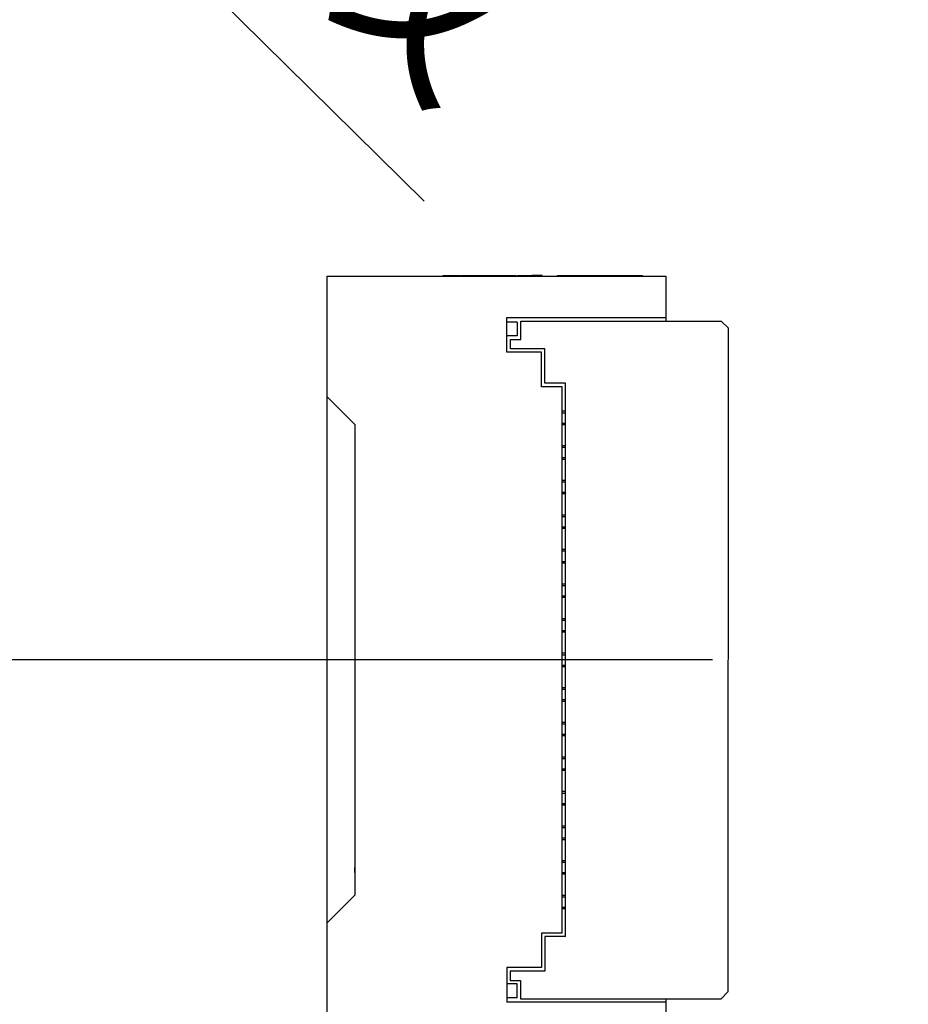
# Model space of a CAD drawing. Header units: millimetres. Extents: x 344 to 667, y 229 to 335.
# Tile 74 of 206: x 563 to 575, y 269 to 284. Entities that reach past the tile are written whole.
import ezdxf

# ---------------------------------------------------------------- set-up
doc = ezdxf.new("R2010")
doc.units = ezdxf.units.MM
doc.header["$LTSCALE"] = 0.5
doc.header["$PDMODE"] = 3
doc.header["$PDSIZE"] = 0.3125
doc.linetypes.add('CENTER', pattern=[50.8, 31.75, -6.35, 6.35, -6.35])
doc.layers.get('0').update_dxf_attribs({"linetype": 'CONTINUOUS'})
doc.layers.get('Defpoints').update_dxf_attribs({"linetype": 'CONTINUOUS'})
doc.layers.add('Dim', color=6, linetype='CONTINUOUS', lineweight=13)
doc.styles.add('Verdana', font='verdana.ttf', dxfattribs={"height": 2.5})
doc.dimstyles.new('aaaaaaaa 3.0', dxfattribs={"dimtxt": 2.5, "dimasz": 2, "dimexe": 1.25, "dimexo": 0.625, "dimtad": 1, "dimzin": 9, "dimdsep": 46, "dimtxsty": 'Verdana', "dimcen": 0, "dimazin": 0, "dimtfac": 1, "dimtmove": 0, "dimatfit": 3, "dimfxl": 1, "dimlwd": 25, "dimlwe": 25, "dimarcsym": 0})

# ---------------------------------------------------------------- blocks, each defined once
blk = doc.blocks.new('*D29')
at = {"layer": 'Defpoints', "color": 0}
for p in [(548.852, 300.23), (550.775, 298.335)]:
    blk.add_point(p, dxfattribs=at)
at = {"layer": 'Dim', "color": 0, "lineweight": 25}
for p, q in [((547.428, 301.634), (546.003, 303.038)), ((548.852, 300.23), (550.775, 298.335)), ((568.452, 280.91), (552.199, 296.931))]:
    blk.add_line(p, q, dxfattribs=at)
at = {"layer": 'Dim', "color": 0}
for points in [[(547.194, 301.397), (547.662, 301.872), (548.852, 300.23)], [(552.433, 297.168), (551.965, 296.693), (550.775, 298.335)]]:
    blk.add_solid(points, dxfattribs=at)
at = {"layer": 'Dim', "color": 0, "insert": (562.628, 289.832), "char_height": 2.5, "attachment_point": 5, "rotation": 315.4114, "style": 'Verdana'}
blk.add_mtext('4xM2.5{\\f宋体|b0|i0|c134|p2;螺纹}', dxfattribs=at)

msp = doc.modelspace()

# ---------------------------------------------------------------- linework, layer by layer
at = {"linetype": 'Continuous'}
for p, q in [((567.048, 268.726), (567.049, 279.826)), ((567.049, 279.826), (571.949, 279.825)), ((568.729, 279.825), (568.729, 279.835)), ((568.729, 279.835), (568.973, 279.835)), ((568.833, 279.825), (568.833, 279.835)), ((568.87, 279.825), (568.87, 279.835)), ((568.973, 279.825), (568.973, 279.835)), ((568.988, 279.825), (568.988, 279.835)), ((568.988, 279.835), (569.777, 279.835)), ((569.029, 279.825), (569.029, 279.835)), ((569.069, 279.825), (569.069, 279.835)), ((569.172, 279.825), (569.172, 279.835)), ((569.21, 279.825), (569.21, 279.835)), ((569.313, 279.825), (569.313, 279.835)), ((569.328, 279.825), (569.328, 279.835)), ((569.369, 279.825), (569.369, 279.835)), ((569.471, 279.835), (569.471, 279.825)), ((569.549, 279.825), (569.549, 279.835)), ((569.591, 279.825), (569.591, 279.835)), ((569.6, 279.825), (569.6, 279.835)), ((569.606, 279.825), (569.606, 279.835)), ((569.746, 279.825), (569.746, 279.835)), ((569.755, 279.825), (569.755, 279.835)), ((569.777, 279.825), (569.777, 279.835)), ((569.777, 279.835), (569.777, 279.825)), ((569.8, 279.825), (569.8, 279.835)), ((569.8, 279.835), (570.003, 279.835)), ((569.864, 279.825), (569.864, 279.835)), ((569.964, 279.825), (569.964, 279.835)), ((570.003, 279.825), (570.003, 279.835)), ((570.011, 279.825), (570.011, 279.835)), ((570.157, 279.835), (570.011, 279.835)), ((570.014, 279.825), (570.014, 279.835)), ((570.122, 279.825), (570.122, 279.835)), ((570.157, 279.825), (570.157, 279.835)), ((570.379, 279.825), (570.379, 279.835)), ((570.379, 279.835), (571.609, 279.835)), ((570.57, 279.825), (570.57, 279.835)), ((570.674, 279.825), (570.674, 279.835)), ((570.936, 279.825), (570.936, 279.835)), ((571.168, 279.825), (571.168, 279.835)), ((571.253, 279.825), (571.253, 279.835)), ((571.297, 279.825), (571.297, 279.835)), ((571.519, 279.825), (571.519, 279.835)), ((571.609, 279.825), (571.609, 279.835)), ((571.949, 279.825), (571.949, 279.175)), ((569.649, 278.725), (569.649, 279.225)), ((569.649, 279.225), (571.949, 279.225)), ((569.799, 279.16), (569.649, 279.16)), ((569.799, 279.16), (569.799, 278.96)), ((569.849, 278.91), (569.849, 279.175)), ((569.849, 279.175), (572.749, 279.175)), ((572.849, 279.075), (572.749, 279.175)), ((572.849, 279.075), (572.848, 269.475)), ((569.799, 278.96), (569.649, 278.96)), ((569.699, 278.775), (569.699, 278.91)), ((569.699, 278.91), (569.849, 278.91)), ((570.149, 278.725), (569.649, 278.725)), ((570.199, 278.775), (569.699, 278.775)), ((570.149, 278.225), (570.149, 278.725)), ((570.199, 278.275), (570.199, 278.775)), ((570.449, 278.225), (570.149, 278.225)), ((570.499, 278.275), (570.199, 278.275)), ((570.448, 270.325), (570.449, 278.225)), ((570.498, 270.275), (570.499, 278.275)), ((567.049, 278.078), (567.449, 277.678)), ((570.449, 277.875), (570.499, 277.875)), ((570.449, 277.85), (570.499, 277.85)), ((567.449, 277.678), (567.449, 270.873)), ((570.449, 277.7), (570.499, 277.7)), ((570.499, 277.675), (570.449, 277.675)), ((570.449, 277.375), (570.499, 277.375)), ((567.447, 277.351), (567.447, 277.201)), ((567.447, 277.351), (567.449, 277.351)), ((570.449, 277.35), (570.499, 277.35)), ((567.449, 277.201), (567.447, 277.201)), ((570.449, 277.2), (570.499, 277.2)), ((570.499, 277.175), (570.449, 277.175)), ((567.447, 276.851), (567.447, 276.701)), ((567.447, 276.851), (567.449, 276.851)), ((570.449, 276.875), (570.499, 276.875)), ((570.449, 276.85), (570.499, 276.85)), ((567.449, 276.701), (567.447, 276.701)), ((570.449, 276.7), (570.499, 276.7)), ((570.499, 276.675), (570.449, 276.675)), ((570.449, 276.375), (570.499, 276.375)), ((567.447, 276.351), (567.447, 276.201)), ((567.447, 276.351), (567.449, 276.351)), ((570.449, 276.35), (570.499, 276.35)), ((567.449, 276.201), (567.447, 276.201)), ((570.449, 276.2), (570.499, 276.2)), ((570.499, 276.175), (570.449, 276.175)), ((567.447, 275.851), (567.447, 275.701)), ((567.447, 275.851), (567.449, 275.851)), ((570.449, 275.875), (570.499, 275.875)), ((570.449, 275.85), (570.499, 275.85)), ((567.449, 275.701), (567.447, 275.701)), ((570.449, 275.7), (570.499, 275.7)), ((570.499, 275.675), (570.449, 275.675)), ((570.449, 275.375), (570.499, 275.375)), ((567.447, 275.351), (567.447, 275.201)), ((567.447, 275.351), (567.449, 275.351)), ((570.449, 275.35), (570.499, 275.35)), ((567.449, 275.201), (567.447, 275.201)), ((570.449, 275.2), (570.499, 275.2)), ((570.499, 275.175), (570.449, 275.175)), ((567.447, 274.851), (567.447, 274.701)), ((567.447, 274.851), (567.449, 274.851)), ((570.449, 274.875), (570.499, 274.875)), ((570.449, 274.85), (570.499, 274.85)), ((567.449, 274.701), (567.447, 274.701)), ((570.449, 274.7), (570.499, 274.7)), ((570.499, 274.675), (570.449, 274.675)), ((570.449, 274.375), (570.499, 274.375)), ((567.447, 274.351), (567.447, 274.201)), ((567.447, 274.351), (567.449, 274.351)), ((570.449, 274.35), (570.499, 274.35)), ((567.449, 274.201), (567.447, 274.201)), ((570.449, 274.2), (570.499, 274.2)), ((570.499, 274.175), (570.449, 274.175)), ((567.447, 273.851), (567.447, 273.701)), ((567.447, 273.851), (567.449, 273.851)), ((570.449, 273.875), (570.499, 273.875)), ((570.449, 273.85), (570.499, 273.85)), ((567.449, 273.701), (567.447, 273.701)), ((570.449, 273.7), (570.499, 273.7)), ((570.499, 273.675), (570.449, 273.675)), ((570.449, 273.375), (570.499, 273.375)), ((567.447, 273.351), (567.447, 273.201)), ((567.447, 273.351), (567.449, 273.351)), ((570.449, 273.35), (570.499, 273.35)), ((567.449, 273.201), (567.447, 273.201)), ((570.449, 273.2), (570.499, 273.2)), ((570.499, 273.175), (570.449, 273.175)), ((567.447, 272.851), (567.447, 272.701)), ((567.447, 272.851), (567.449, 272.851)), ((570.449, 272.875), (570.499, 272.875)), ((570.449, 272.85), (570.499, 272.85)), ((567.449, 272.701), (567.447, 272.701)), ((570.449, 272.7), (570.499, 272.7)), ((570.499, 272.675), (570.449, 272.675)), ((570.449, 272.375), (570.499, 272.375)), ((567.447, 272.351), (567.447, 272.201)), ((567.447, 272.351), (567.449, 272.351)), ((570.449, 272.35), (570.499, 272.35)), ((567.449, 272.201), (567.447, 272.201)), ((570.449, 272.2), (570.499, 272.2)), ((570.499, 272.175), (570.449, 272.175)), ((567.447, 271.851), (567.447, 271.701)), ((567.447, 271.851), (567.449, 271.851)), ((570.449, 271.875), (570.499, 271.875)), ((570.449, 271.85), (570.499, 271.85)), ((567.449, 271.701), (567.447, 271.701)), ((570.449, 271.7), (570.499, 271.7)), ((570.499, 271.675), (570.449, 271.675)), ((567.447, 271.351), (567.446, 271.201)), ((567.447, 271.351), (567.449, 271.351)), ((570.449, 271.375), (570.499, 271.375)), ((570.449, 271.35), (570.499, 271.35)), ((567.449, 271.201), (567.446, 271.201)), ((570.449, 271.2), (570.499, 271.2)), ((570.499, 271.175), (570.449, 271.175)), ((567.449, 270.873), (567.049, 270.473)), ((570.449, 270.875), (570.499, 270.875)), ((570.449, 270.85), (570.499, 270.85)), ((570.449, 270.7), (570.499, 270.7)), ((570.499, 270.675), (570.449, 270.675)), ((570.148, 270.325), (570.148, 269.825)), ((570.448, 270.325), (570.148, 270.325)), ((570.198, 270.275), (570.198, 269.775)), ((570.498, 270.275), (570.198, 270.275)), ((569.648, 269.825), (569.648, 269.325)), ((570.148, 269.825), (569.648, 269.825)), ((569.698, 269.775), (569.698, 269.64)), ((570.198, 269.775), (569.698, 269.775)), ((569.798, 269.59), (569.648, 269.59)), ((569.698, 269.64), (569.848, 269.64)), ((569.798, 269.39), (569.798, 269.59)), ((569.848, 269.64), (569.848, 269.375)), ((569.798, 269.39), (569.648, 269.39)), ((572.748, 269.375), (572.848, 269.475)), ((571.948, 269.325), (569.648, 269.325)), ((569.848, 269.375), (572.748, 269.375)), ((571.948, 269.375), (571.948, 268.725))]:
    msp.add_line(p, q, dxfattribs=at)
at = {"color": 1, "linetype": 'CENTER'}
msp.add_line((531.351, 274.283), (654.121, 274.283), dxfattribs=at)

# ---------------------------------------------------------------- dimensions: what is measured, and where the dimension line sits
at = {"layer": 'Dim'}
dim = msp.add_diameter_dim_2p(p1=(548.852, 300.23), p2=(550.775, 298.335), text='4xM2.5{\\f宋体|b0|i0|c134|p2;螺纹}', dimstyle='aaaaaaaa 3.0', override={"dimtxsty": 'Verdana'}, dxfattribs=at)
dim.commit()
dim.dimension.update_dxf_attribs({"geometry": '*D29', "text_midpoint": (556.878, 292.318), "dimtype": 163})

doc.saveas('drawing.dxf')
